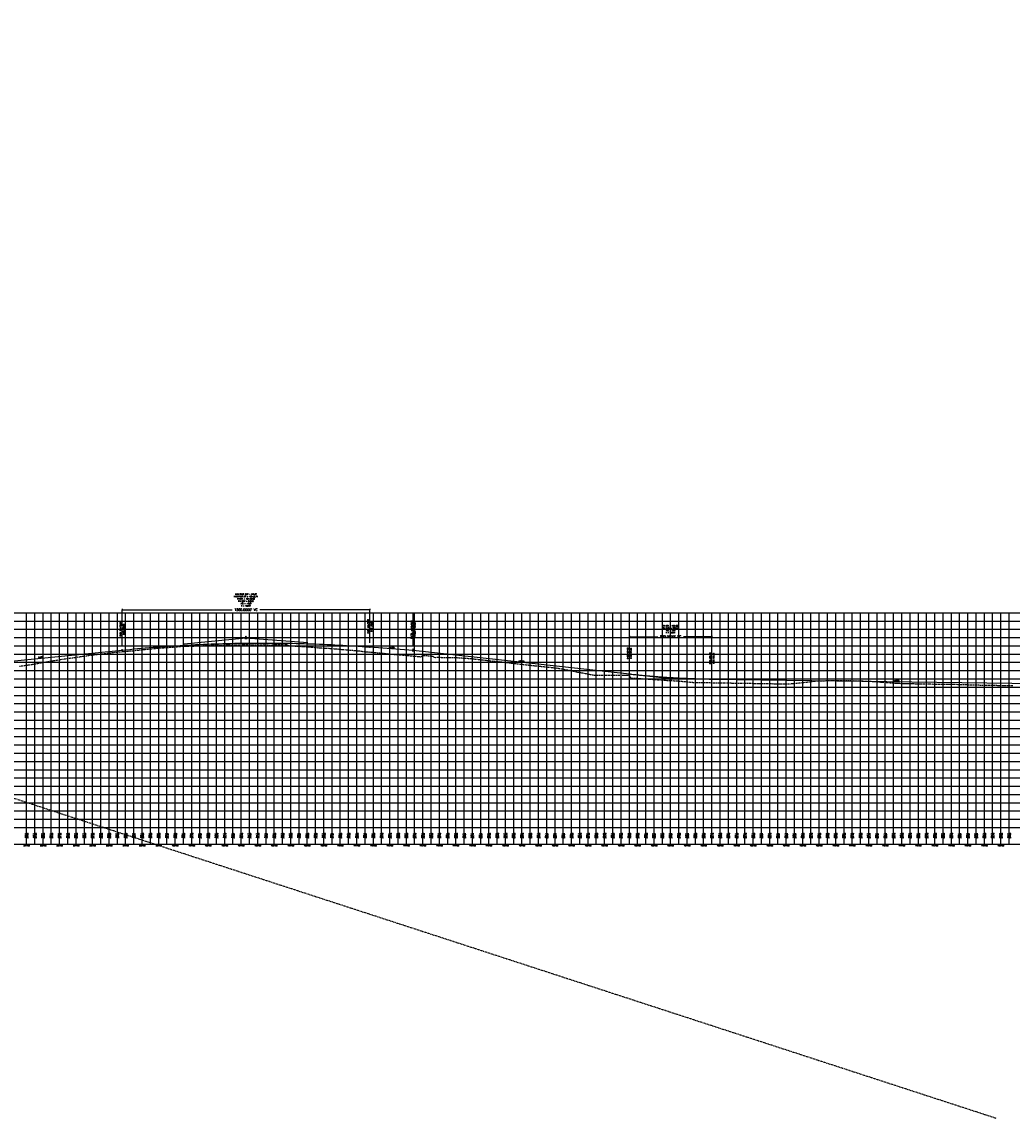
# Model space of a CAD drawing. Extents: x 114466 to 237039, y 16086 to 93345.
# Tile 44 of 81: x 176449 to 182444, y 41393 to 48030. Entities that reach past the tile are written whole.
import ezdxf
from ezdxf.enums import TextEntityAlignment as Align

# ---------------------------------------------------------------- set-up
doc = ezdxf.new("R2010")
doc.units = 0
doc.header["$LTSCALE"] = 50
doc.header["$MEASUREMENT"] = 0
doc.linetypes.add('HIDDEN_050%', pattern=[0.1875, 0.125, -0.0625])
doc.layers.get('0').update_dxf_attribs({"color": 1})
doc.layers.add('_CAB-PROF-TXT', color=31, linetype='HIDDEN_050%', plot=False)
for name, color, linetype in [('STERLING-02-PBASE', 101, 'Continuous'), ('STERLING-02-PEGCT', 101, 'Continuous'), ('STERLING-02-PFGC', 4, 'Continuous'), ('STERLING-02-PFGCT', 3, 'Continuous'), ('STERLING-02-PGRID', 251, 'Continuous')]:
    doc.layers.add(name, color=color, linetype=linetype)
doc.styles.add('L140', font='ROMANSM.shx', dxfattribs={"height": 14})
doc.dimstyles.get("Standard").update_dxf_attribs({"dimtxt": 0.18, "dimasz": 0.18, "dimexe": 0.18, "dimexo": 0.0625, "dimgap": 0.09, "dimtad": 0, "dimtih": 1, "dimtoh": 1, "dimdec": 4, "dimzin": 0, "dimdsep": 46, "dimtxsty": 'Standard', "dimcen": 0.09, "dimadec": 0, "dimazin": 0, "dimtfac": 1, "dimtdec": 4, "dimtofl": 0, "dimtmove": 0, "dimatfit": 3, "dimfxl": 1, "dimtolj": 1, "dimtzin": 0, "dimarcsym": 0})

# ---------------------------------------------------------------- blocks, each defined once
blk = doc.blocks.new('pvi2')
for p, q in [((0, 0.1), (-0.075, -0.05)), ((0.075, -0.05), (0, 0.1)), ((-0.075, -0.05), (0.075, -0.05))]:
    blk.add_line(p, q)
blk.add_circle((0, 0), 0.0125)
at = {"flags": 1}
for tag, p in [('K', (0, -0.005)), ('LENGTH', (0, -0.033))]:
    blk.add_attdef(tag, text='', height=0.01, dxfattribs=at).set_placement(p, align=Align.CENTER)
blk = doc.blocks.new('*D53')
at = {"layer": 'Defpoints', "color": 0}
for p in [(177055.4, 44470.4), (178555.4, 44470.4), (178555.4, 44470.4)]:
    blk.add_point(p, dxfattribs=at)
at = {"layer": 'STERLING-02-PFGCT', "color": 0, "lineweight": -2}
for p, q in [((177055.4, 44476.6), (177055.4, 44471.1)), ((177056.1, 44470.4), (177721.7, 44470.4)), ((178554.7, 44470.4), (177889.1, 44470.4)), ((178555.4, 44476.6), (178555.4, 44471.1))]:
    blk.add_line(p, q, dxfattribs=at)
at = {"layer": 'STERLING-02-PFGCT', "color": 0}
for points in [[(177056.1, 44470.5), (177056.1, 44470.3), (177055.4, 44470.4)], [(178554.7, 44470.5), (178554.7, 44470.3), (178555.4, 44470.4)]]:
    blk.add_solid(points, dxfattribs=at)
at = {"layer": 'STERLING-02-PFGCT', "color": 0, "insert": (177805.4, 44470.4), "char_height": 14, "attachment_point": 5, "style": 'L140'}
blk.add_mtext("\\A1;1500.0000' VC", dxfattribs=at)
blk = doc.blocks.new('*D54')
at = {"layer": 'Defpoints', "color": 0}
for p in [(180126.8, 44307.1), (180626.8, 44307.1), (180626.8, 44307.1)]:
    blk.add_point(p, dxfattribs=at)
at = {"layer": 'STERLING-02-PFGCT', "color": 0, "lineweight": -2}
for p, q in [((180126.8, 44313.4), (180126.8, 44307.8)), ((180127.5, 44307.1), (180298.5, 44307.1)), ((180626.1, 44307.1), (180455.2, 44307.1)), ((180626.8, 44313.4), (180626.8, 44307.8))]:
    blk.add_line(p, q, dxfattribs=at)
at = {"layer": 'STERLING-02-PFGCT', "color": 0}
for points in [[(180127.5, 44307.2), (180127.5, 44307), (180126.8, 44307.1)], [(180626.1, 44307.2), (180626.1, 44307), (180626.8, 44307.1)]]:
    blk.add_solid(points, dxfattribs=at)
at = {"layer": 'STERLING-02-PFGCT', "color": 0, "insert": (180376.8, 44307.1), "char_height": 14, "attachment_point": 5, "style": 'L140'}
blk.add_mtext("\\A1;500.0000' VC", dxfattribs=at)

msp = doc.modelspace()

# ---------------------------------------------------------------- linework, layer by layer
at = {"layer": '_CAB-PROF-TXT'}
for points in [[(140642.38497, 54975.4403), (182346.53346, 41393.3333)], [(176433.97557, 44129.13748), (176466.61432, 44133.52067), (176485.53092, 44136.43824), (176518.58782, 44141.66293), (176538.38133, 44145.16062), (176538.38763, 44145.16062), (176547.43388, 44146.83695), (176569.24043, 44150.87072), (176618.32229, 44159.29684), (176620.25782, 44159.60065), (176631.06893, 44161.38873), (176644.21296, 44163.44094), (176644.21926, 44163.44094), (176671.95748, 44167.5894), (176675.99021, 44168.26933), (176703.56003, 44173.02273), (176703.56114, 44173.02273), (176722.83601, 44176.29756), (176765.34503, 44181.48679), (176774.0522, 44182.84677), (176817.00204, 44189.14281), (176826.32946, 44190.6211), (176872.2677, 44196.59791), (176879.87367, 44197.80539), (176886.77992, 44198.80755), (176931.35713, 44203.7525), (176936.9983, 44204.45854), (176981.97062, 44210.04187), (176986.44991, 44210.50547), (177033.38094, 44215.43831), (177036.11198, 44215.713), (177084.24027, 44219.79053), (177085.78714, 44219.93833), (177134.98038, 44224.46118), (177149.93707, 44226.18957), (177183.70111, 44229.94634), (177188.31229, 44230.38058), (177229.35599, 44234.25991), (177239.91651, 44235.43603), (177274.56779, 44238.13436), (177293.38, 44239.78798), (177320.90544, 44241.93348), (177346.19851, 44243.84444), (177363.78511, 44244.89136), (177388.48995, 44246.98037), (177390.62734, 44248.01281), (177436.66977, 44250.51248), (177440.88619, 44250.76321), (177444.70607, 44250.46297), (177478.57019, 44252.39631), (177480.76576, 44250.86926), (177484.97561, 44250.91127), (177490.62445, 44251.26435), (177498.66826, 44251.63304), (177516.12213, 44252.35431), (177547.40808, 44253.71599), (177548.28412, 44253.74131), (177557.91132, 44254.13316), (177597.06027, 44255.67479), (177598.5617, 44255.72364), (177605.31508, 44255.92744), (177643.67567, 44256.86313), (177646.00198, 44256.93348), (177692.05625, 44257.69456), (177694.40618, 44257.87469), (177739.97391, 44259.26644), (177744.01418, 44259.27555), (177788.30817, 44259.64173), (177794.49873, 44259.62208), (177835.394, 44259.37615), (177842.15997, 44259.3347), (177851.74463, 44259.09118), (177895.91128, 44258.70086), (177935.82847, 44257.95875), (177945.89495, 44257.33731), (177970.73979, 44257.46472), (177978.27872, 44257.36733), (177981.43498, 44259.50404), (177984.32188, 44259.67441), (177988.83236, 44260.92676), (177997.71506, 44260.59555), (178023.10179, 44260.53382), (178043.31525, 44260.24493), (178050.22448, 44260.06536), (178052.63506, 44259.47337), (178053.44635, 44259.28323), (178060.82346, 44253.83283), (178075.64167, 44253.15943), (178132.15276, 44249.36756), (178150.63925, 44248.24596), (178183.71439, 44246.37678), (178204.29862, 44244.14271), (178234.75992, 44241.47102), (178259.25653, 44240.26134), (178288.74439, 44238.31743), (178314.44253, 44237.15715), (178343.23683, 44234.37965), (178367.76146, 44232.85563), (178392.6763, 44230.1557), (178417.87607, 44227.97088), (178446.73728, 44225.87625), (178470.41173, 44223.41334), (178492.85198, 44221.19264), (178520.8736, 44217.9252), (178540.49969, 44215.98577), (178572.00799, 44213.48168), (178590.3907, 44211.65861), (178623.10834, 44208.9682), (178640.47646, 44207.28949), (178671.7178, 44203.61767), (178686.27495, 44202.03539), (178723.79783, 44199.26259), (178739.16954, 44198.05463), (178774.92575, 44194.94336), (178789.71, 44193.68958), (178819.59945, 44190.46893), (178825.12029, 44189.95886), (178832.38596, 44189.61535), (178862.51496, 44186.46587), (178867.97932, 44188.24564), (178875.13231, 44192.88709), (178876.28273, 44192.83472), (178880.06165, 44193.70795), (178880.76901, 44193.61593), (178882.71229, 44193.47026), (178894.6716, 44192.94488), (178904.54789, 44192.97496), (178906.77169, 44192.71613), (178906.77934, 44192.71613), (178915.74697, 44191.68532), (178927.86519, 44190.7404), (178931.22642, 44190.50146), (178936.00903, 44190.44247), (178937.25139, 44189.37531), (178938.22235, 44188.73993), (178940.05399, 44186.46945), (178944.86934, 44182.9208), (178952.95131, 44181.92306), (178965.23354, 44184.07399), (178975.62092, 44183.34243), (178986.46875, 44182.68825), (178993.95158, 44182.4873), (178993.95923, 44182.4873), (179027.74287, 44182.50733), (179033.29688, 44182.09499), (179079.98129, 44180.8611), (179081.13147, 44180.82855), (179081.13912, 44180.82855), (179081.98014, 44180.83042), (179096.598, 44180.34515), (179133.28059, 44177.88858), (179144.34368, 44177.14789), (179162.13036, 44175.55057), (179168.31137, 44174.90424), (179168.31901, 44174.90424), (179180.97186, 44173.44544), (179185.30548, 44172.95286), (179191.9603, 44172.20126), (179235.11229, 44168.00518), (179255.49126, 44165.58147), (179255.4989, 44165.58147), (179264.30352, 44164.4232), (179284.85209, 44162.11813), (179305.72737, 44159.7645), (179335.60402, 44156.60431), (179342.67115, 44155.90986), (179342.67879, 44155.90986), (179348.32533, 44155.29846), (179384.9929, 44151.19166), (179389.00125, 44150.78318), (179412.2531, 44148.19007), (179429.85104, 44146.26624), (179429.85869, 44146.26624), (179435.02545, 44145.65186), (179440.42195, 44145.05131), (179484.17082, 44140.21565), (179500.20224, 44138.29169), (179517.03093, 44136.33989), (179517.03858, 44136.33989), (179534.7999, 44134.10239), (179562.51745, 44131.25987), (179584.02732, 44129.06225), (179604.21082, 44127.0771), (179604.21847, 44127.0771), (179626.16851, 44124.70091), (179633.99397, 44123.81446), (179662.93679, 44120.94368), (179682.59608, 44118.40553), (179691.39071, 44117.24578), (179691.39836, 44117.24578), (179709.33016, 44114.40824), (179726.689, 44111.60576), (179730.30986, 44110.54251), (179768.49518, 44103.92328), (179778.5706, 44101.64966), (179778.57825, 44101.64966), (179779.63643, 44101.36799), (179806.61451, 44095.14352), (179830.23641, 44090.3859), (179843.38383, 44088.21964), (179865.75049, 44084.40436), (179865.75814, 44084.40436), (179878.76581, 44081.577), (179883.08905, 44080.82763), (179913.76772, 44075.50002), (180098.77552, 44073.83267), (180099.13419, 44074.0707), (180100.65547, 44075.73867), (180103.21608, 44075.58921), (180113.84992, 44074.99118), (180124.38939, 44073.69315), (180126.75029, 44073.58832), (180127.37533, 44072.87444), (180128.25661, 44071.77534), (180131.98472, 44063.3769), (180133.70915, 44060.32935), (180137.05224, 44057.51263), (180168.29091, 44056.35533), (180183.55437, 44054.91365), (180225.11973, 44052.61802), (180371.02968, 44042.04772), (180399.13316, 44041.24284), (180400.75637, 44041.16449), (180421.19159, 44039.88719), (180495.02697, 44032.97835), (180507.32898, 44031.51504), (180508.38653, 44031.4902), (180512.02583, 44031.09464), (181087.2174, 44021.84018), (181109.98412, 44023.95773), (181116.12506, 44024.53234), (181165.22142, 44028.78856), (181196.90731, 44032.60312), (181216.85798, 44034.94226), (181251.84049, 44039.34953), (181269.67503, 44040.55612), (181272.26186, 44040.77647), (181311.92115, 44041.44522), (181318.91319, 44041.53473), (181329.36516, 44041.62874), (181352.39005, 44042.13608), (181384.08034, 44042.0745), (181391.28197, 44042.2645), (181410.30462, 44042.28107), (181428.45313, 44042.18242), (181428.45922, 44042.18242), (181437.97018, 44042.10427), (181452.67987, 44041.79788), (181489.14386, 44041.46767), (181532.33196, 44039.70023), (181537.99917, 44039.56168), (181538.00525, 44039.56168), (181544.63807, 44039.40772), (181582.33406, 44038.28356), (181598.82059, 44037.28943), (181625.80171, 44035.76851), (181647.5452, 44033.31134), (181647.55129, 44033.31134), (181654.23401, 44032.80401), (181662.34601, 44032.16537), (181708.62234, 44029.15052), (181743.85501, 44026.57433), (181757.09123, 44025.63132), (181757.09732, 44025.63132), (181763.06357, 44025.39748), (181792.68751, 44024.3366), (181816.31304, 44024.66829), (181828.90282, 44024.04457), (181828.90454, 44024.04457), (181841.11375, 44023.57366), (181867.76716, 44022.97024), (181893.77854, 44022.49419), (181922.44422, 44022.41011), (181948.9783, 44021.82721), (181975.78853, 44020.48787), (182001.03422, 44020.32317), (182030.9377, 44020.34039), (182055.10208, 44019.91351), (182082.60802, 44020.08052), (182109.00483, 44019.44452), (182138.85692, 44018.12746), (182169.18095, 44017.34508), (182188.00359, 44016.74996), (182206.80065, 44016.41617), (182241.9017, 44015.36038), (182261.83598, 44015.03527), (182298.76985, 44014.20853), (182319.70495, 44014.04858), (182349.53006, 44013.25335), (182363.24698, 44013.06457), (182393.72312, 44013.03335), (182415.4966, 44012.14275), (182451.01277, 44011.59226)]]:
    msp.add_lwpolyline(points, dxfattribs=at)
at = {"layer": 'STERLING-02-PBASE'}
for p, q in [((137707.49632, 43152.61298), (194964.92056, 43152.61298)), ((176476.81245, 43052.61298), (176476.81245, 43152.61298)), ((176526.81245, 43052.61298), (176526.81245, 43152.61298)), ((176576.81245, 43052.61298), (176576.81245, 43152.61298)), ((176626.81245, 43052.61298), (176626.81245, 43152.61298)), ((176676.81245, 43052.61298), (176676.81245, 43152.61298)), ((176726.81245, 43052.61298), (176726.81245, 43152.61298)), ((176776.81245, 43052.61298), (176776.81245, 43152.61298)), ((176826.81245, 43052.61298), (176826.81245, 43152.61298)), ((176876.81245, 43052.61298), (176876.81245, 43152.61298)), ((176926.81245, 43052.61298), (176926.81245, 43152.61298)), ((176976.81245, 43052.61298), (176976.81245, 43152.61298)), ((177026.81245, 43052.61298), (177026.81245, 43152.61298)), ((177076.81245, 43052.61298), (177076.81245, 43152.61298)), ((177126.81245, 43052.61298), (177126.81245, 43152.61298)), ((177176.81245, 43052.61298), (177176.81245, 43152.61298)), ((177226.81245, 43052.61298), (177226.81245, 43152.61298)), ((177276.81245, 43052.61298), (177276.81245, 43152.61298)), ((177326.81245, 43052.61298), (177326.81245, 43152.61298)), ((177376.81245, 43052.61298), (177376.81245, 43152.61298)), ((177426.81245, 43052.61298), (177426.81245, 43152.61298)), ((177476.81245, 43052.61298), (177476.81245, 43152.61298)), ((177526.81245, 43052.61298), (177526.81245, 43152.61298)), ((177576.81245, 43052.61298), (177576.81245, 43152.61298)), ((177626.81245, 43052.61298), (177626.81245, 43152.61298)), ((177676.81245, 43052.61298), (177676.81245, 43152.61298)), ((177726.81245, 43052.61298), (177726.81245, 43152.61298)), ((177776.81245, 43052.61298), (177776.81245, 43152.61298)), ((177826.81245, 43052.61298), (177826.81245, 43152.61298)), ((177876.81245, 43052.61298), (177876.81245, 43152.61298)), ((177926.81245, 43052.61298), (177926.81245, 43152.61298)), ((177976.81245, 43052.61298), (177976.81245, 43152.61298)), ((178026.81245, 43052.61298), (178026.81245, 43152.61298)), ((178076.81245, 43052.61298), (178076.81245, 43152.61298)), ((178126.81245, 43052.61298), (178126.81245, 43152.61298)), ((178176.81245, 43052.61298), (178176.81245, 43152.61298)), ((178226.81245, 43052.61298), (178226.81245, 43152.61298)), ((178276.81245, 43052.61298), (178276.81245, 43152.61298)), ((178326.81245, 43052.61298), (178326.81245, 43152.61298)), ((178376.81245, 43052.61298), (178376.81245, 43152.61298)), ((178426.81245, 43052.61298), (178426.81245, 43152.61298)), ((178476.81245, 43052.61298), (178476.81245, 43152.61298)), ((178526.81245, 43052.61298), (178526.81245, 43152.61298)), ((178576.81245, 43052.61298), (178576.81245, 43152.61298)), ((178626.81245, 43052.61298), (178626.81245, 43152.61298)), ((178676.81245, 43052.61298), (178676.81245, 43152.61298)), ((178726.81245, 43052.61298), (178726.81245, 43152.61298)), ((178776.81245, 43052.61298), (178776.81245, 43152.61298)), ((178826.81245, 43052.61298), (178826.81245, 43152.61298)), ((178876.81245, 43052.61298), (178876.81245, 43152.61298)), ((178926.81245, 43052.61298), (178926.81245, 43152.61298)), ((178976.81245, 43052.61298), (178976.81245, 43152.61298)), ((179026.81245, 43052.61298), (179026.81245, 43152.61298)), ((179076.81245, 43052.61298), (179076.81245, 43152.61298)), ((179126.81245, 43052.61298), (179126.81245, 43152.61298)), ((179176.81245, 43052.61298), (179176.81245, 43152.61298)), ((179226.81245, 43052.61298), (179226.81245, 43152.61298)), ((179276.81245, 43052.61298), (179276.81245, 43152.61298)), ((179326.81245, 43052.61298), (179326.81245, 43152.61298)), ((179376.81245, 43052.61298), (179376.81245, 43152.61298)), ((179426.81245, 43052.61298), (179426.81245, 43152.61298)), ((179476.81245, 43052.61298), (179476.81245, 43152.61298)), ((179526.81245, 43052.61298), (179526.81245, 43152.61298)), ((179576.81245, 43052.61298), (179576.81245, 43152.61298)), ((179626.81245, 43052.61298), (179626.81245, 43152.61298)), ((179676.81245, 43052.61298), (179676.81245, 43152.61298)), ((179726.81245, 43052.61298), (179726.81245, 43152.61298)), ((179776.81245, 43052.61298), (179776.81245, 43152.61298)), ((179826.81245, 43052.61298), (179826.81245, 43152.61298)), ((179876.81245, 43052.61298), (179876.81245, 43152.61298)), ((179926.81245, 43052.61298), (179926.81245, 43152.61298)), ((179976.81245, 43052.61298), (179976.81245, 43152.61298)), ((180026.81245, 43052.61298), (180026.81245, 43152.61298)), ((180076.81245, 43052.61298), (180076.81245, 43152.61298)), ((180126.81245, 43052.61298), (180126.81245, 43152.61298)), ((180176.81245, 43052.61298), (180176.81245, 43152.61298)), ((180226.81245, 43052.61298), (180226.81245, 43152.61298)), ((180276.81245, 43052.61298), (180276.81245, 43152.61298)), ((180326.81245, 43052.61298), (180326.81245, 43152.61298)), ((180376.81245, 43052.61298), (180376.81245, 43152.61298)), ((180426.81245, 43052.61298), (180426.81245, 43152.61298)), ((180476.81245, 43052.61298), (180476.81245, 43152.61298)), ((180526.81245, 43052.61298), (180526.81245, 43152.61298)), ((180576.81245, 43052.61298), (180576.81245, 43152.61298)), ((180626.81245, 43052.61298), (180626.81245, 43152.61298)), ((180676.81245, 43052.61298), (180676.81245, 43152.61298)), ((180726.81245, 43052.61298), (180726.81245, 43152.61298)), ((180776.81245, 43052.61298), (180776.81245, 43152.61298)), ((180826.81245, 43052.61298), (180826.81245, 43152.61298)), ((180876.81245, 43052.61298), (180876.81245, 43152.61298)), ((180926.81245, 43052.61298), (180926.81245, 43152.61298)), ((180976.81245, 43052.61298), (180976.81245, 43152.61298)), ((181026.81245, 43052.61298), (181026.81245, 43152.61298)), ((181076.81245, 43052.61298), (181076.81245, 43152.61298)), ((181126.81245, 43052.61298), (181126.81245, 43152.61298)), ((181176.81245, 43052.61298), (181176.81245, 43152.61298)), ((181226.81245, 43052.61298), (181226.81245, 43152.61298)), ((181276.81245, 43052.61298), (181276.81245, 43152.61298)), ((181326.81245, 43052.61298), (181326.81245, 43152.61298)), ((181376.81245, 43052.61298), (181376.81245, 43152.61298)), ((181426.81245, 43052.61298), (181426.81245, 43152.61298)), ((181476.81245, 43052.61298), (181476.81245, 43152.61298)), ((181526.81245, 43052.61298), (181526.81245, 43152.61298)), ((181576.81245, 43052.61298), (181576.81245, 43152.61298)), ((181626.81245, 43052.61298), (181626.81245, 43152.61298)), ((181676.81245, 43052.61298), (181676.81245, 43152.61298)), ((181726.81245, 43052.61298), (181726.81245, 43152.61298)), ((181776.81245, 43052.61298), (181776.81245, 43152.61298)), ((181826.81245, 43052.61298), (181826.81245, 43152.61298)), ((181876.81245, 43052.61298), (181876.81245, 43152.61298)), ((181926.81245, 43052.61298), (181926.81245, 43152.61298)), ((181976.81245, 43052.61298), (181976.81245, 43152.61298)), ((182026.81245, 43052.61298), (182026.81245, 43152.61298)), ((182076.81245, 43052.61298), (182076.81245, 43152.61298)), ((182126.81245, 43052.61298), (182126.81245, 43152.61298)), ((182176.81245, 43052.61298), (182176.81245, 43152.61298)), ((182226.81245, 43052.61298), (182226.81245, 43152.61298)), ((182276.81245, 43052.61298), (182276.81245, 43152.61298)), ((182326.81245, 43052.61298), (182326.81245, 43152.61298)), ((182376.81245, 43052.61298), (182376.81245, 43152.61298)), ((182426.81245, 43052.61298), (182426.81245, 43152.61298)), ((137707.49632, 43052.61298), (194964.92056, 43052.61298))]:
    msp.add_line(p, q, dxfattribs=at)
at = {"layer": 'STERLING-02-PFGC'}
for p, q in [((177430.40469, 44264.1222), (177805.40469, 44301.6222)), ((177805.40469, 44301.6222), (178180.40469, 44273.4972)), ((176070.66276, 44128.14801), (177055.40469, 44226.6222)), ((178555.40469, 44245.3722), (178817.8997, 44225.68508)), ((178817.8997, 44225.68508), (180126.81245, 44082.10445)), ((180251.81245, 44068.39263), (180376.81245, 44054.68081)), ((180376.81245, 44054.68081), (180501.81245, 44052.97714)), ((180626.81245, 44051.27348), (182858.68848, 44020.85456))]:
    msp.add_line(p, q, dxfattribs=at)
for points in [[(177055.40469, 44226.6222), (177078.84219, 44228.93391), (177102.27969, 44231.18153), (177125.71719, 44233.36506), (177149.15469, 44235.48451), (177172.59219, 44237.53987), (177196.02969, 44239.53114), (177219.46719, 44241.45832), (177242.90469, 44243.32142), (177266.34219, 44245.12043), (177289.77969, 44246.85536), (177313.21719, 44248.52619), (177336.65469, 44250.13295), (177360.09219, 44251.67561), (177383.52969, 44253.15419), (177406.96719, 44254.56868), (177430.40469, 44255.91908), (177453.84219, 44257.20539), (177477.27969, 44258.42762), (177500.71719, 44259.58577), (177524.15469, 44260.67982), (177547.59219, 44261.70979), (177571.02969, 44262.67567), (177594.46719, 44263.57746), (177617.90469, 44264.41517), (177641.34219, 44265.18879), (177664.77969, 44265.89833), (177688.21719, 44266.54377), (177711.65469, 44267.12513), (177735.09219, 44267.64241), (177758.52969, 44268.09559), (177781.96719, 44268.48469), (177805.40469, 44268.8097), (177828.84219, 44269.07063), (177852.27969, 44269.26747), (177875.71719, 44269.40022), (177899.15469, 44269.46888), (177922.59219, 44269.47346), (177946.02969, 44269.41395), (177969.46719, 44269.29035), (177992.90469, 44269.10267), (178016.34219, 44268.8509), (178039.77969, 44268.53504), (178063.21719, 44268.1551), (178086.65469, 44267.71107), (178110.09219, 44267.20295), (178133.52969, 44266.63075), (178156.96719, 44265.99446), (178180.40469, 44265.29408), (178203.84219, 44264.52961), (178227.27969, 44263.70106), (178250.71719, 44262.80842), (178274.15469, 44261.8517), (178297.59219, 44260.83088), (178321.02969, 44259.74598), (178344.46719, 44258.597), (178367.90469, 44257.38392), (178391.34219, 44256.10676), (178414.77969, 44254.76551), (178438.21719, 44253.36018), (178461.65469, 44251.89076), (178485.09219, 44250.35725), (178508.52969, 44248.75965), (178531.96719, 44247.09797), (178555.40469, 44245.3722)], [(180126.81245, 44082.10445), (180134.62495, 44081.25332), (180142.43745, 44080.41392), (180150.24995, 44079.58625), (180158.06245, 44078.77031), (180165.87495, 44077.96609), (180173.68745, 44077.1736), (180181.49995, 44076.39283), (180189.31245, 44075.62379), (180197.12495, 44074.86648), (180204.93745, 44074.1209), (180212.74995, 44073.38704), (180220.56245, 44072.66491), (180228.37495, 44071.9545), (180236.18745, 44071.25582), (180243.99995, 44070.56887), (180251.81245, 44069.89365), (180259.62495, 44069.23015), (180267.43745, 44068.57838), (180275.24995, 44067.93833), (180283.06245, 44067.31002), (180290.87495, 44066.69342), (180298.68745, 44066.08856), (180306.49995, 44065.49542), (180314.31245, 44064.91401), (180322.12495, 44064.34433), (180329.93745, 44063.78637), (180337.74995, 44063.24014), (180345.56245, 44062.70563), (180353.37495, 44062.18286), (180361.18745, 44061.67181), (180368.99995, 44061.17248), (180376.81245, 44060.68488), (180384.62495, 44060.20901), (180392.43745, 44059.74487), (180400.24995, 44059.29245), (180408.06245, 44058.85176), (180415.87495, 44058.4228), (180423.68745, 44058.00556), (180431.49995, 44057.60005), (180439.31245, 44057.20627), (180447.12495, 44056.82421), (180454.93745, 44056.45388), (180462.74995, 44056.09528), (180470.56245, 44055.7484), (180478.37495, 44055.41325), (180486.18745, 44055.08983), (180493.99995, 44054.77813), (180501.81245, 44054.47816), (180509.62495, 44054.18992), (180517.43745, 44053.9134), (180525.24995, 44053.64861), (180533.06245, 44053.39555), (180540.87495, 44053.15421), (180548.68745, 44052.9246), (180556.49995, 44052.70672), (180564.31245, 44052.50057), (180572.12495, 44052.30614), (180579.93745, 44052.12343), (180587.74995, 44051.95246), (180595.56245, 44051.79321), (180603.37495, 44051.64569), (180611.18745, 44051.50989), (180618.99995, 44051.38582), (180626.81245, 44051.27348)]]:
    msp.add_lwpolyline(points, dxfattribs=at)
at = {"layer": 'STERLING-02-PFGCT'}
for p, q in [((177055.40469, 44251.6222), (177055.40469, 44470.3722)), ((178555.40469, 44270.3722), (178555.40469, 44470.3722)), ((178817.8997, 44250.68508), (178817.8997, 44450.68508)), ((177912.54755, 44269.47935), (177912.54755, 44262.47935)), ((180126.81245, 44107.10445), (180126.81245, 44307.10445)), ((180626.81245, 44076.27348), (180626.81245, 44307.10445))]:
    msp.add_line(p, q, dxfattribs=at)
for centre in [(177055.40469, 44226.6222), (178555.40469, 44245.3722), (180126.81245, 44082.10445), (180626.81245, 44051.27348)]:
    msp.add_circle(centre, 3.5, dxfattribs=at)
at = {"layer": 'STERLING-02-PGRID'}
for p, q in [((137707.49632, 44452.61298), (194964.92056, 44452.61298)), ((137707.49632, 44402.61298), (194964.92056, 44402.61298)), ((176476.81245, 43152.61298), (176476.81245, 44452.61298)), ((176526.81245, 43152.61298), (176526.81245, 44452.61298)), ((176576.81245, 43152.61298), (176576.81245, 44452.61298)), ((176626.81245, 43152.61298), (176626.81245, 44452.61298)), ((176676.81245, 43152.61298), (176676.81245, 44452.61298)), ((176726.81245, 43152.61298), (176726.81245, 44452.61298)), ((176776.81245, 43152.61298), (176776.81245, 44452.61298)), ((176826.81245, 43152.61298), (176826.81245, 44452.61298)), ((176876.81245, 43152.61298), (176876.81245, 44452.61298)), ((176926.81245, 43152.61298), (176926.81245, 44452.61298)), ((176976.81245, 43152.61298), (176976.81245, 44452.61298)), ((177026.81245, 43152.61298), (177026.81245, 44452.61298)), ((177076.81245, 43152.61298), (177076.81245, 44452.61298)), ((177126.81245, 43152.61298), (177126.81245, 44452.61298)), ((177176.81245, 43152.61298), (177176.81245, 44452.61298)), ((177226.81245, 43152.61298), (177226.81245, 44452.61298)), ((177276.81245, 43152.61298), (177276.81245, 44452.61298)), ((177326.81245, 43152.61298), (177326.81245, 44452.61298)), ((177376.81245, 43152.61298), (177376.81245, 44452.61298)), ((177426.81245, 43152.61298), (177426.81245, 44452.61298)), ((177476.81245, 43152.61298), (177476.81245, 44452.61298)), ((177526.81245, 43152.61298), (177526.81245, 44452.61298)), ((177576.81245, 43152.61298), (177576.81245, 44452.61298)), ((177626.81245, 43152.61298), (177626.81245, 44452.61298)), ((177676.81245, 43152.61298), (177676.81245, 44452.61298)), ((177726.81245, 43152.61298), (177726.81245, 44452.61298)), ((177776.81245, 43152.61298), (177776.81245, 44452.61298)), ((177826.81245, 43152.61298), (177826.81245, 44452.61298)), ((177876.81245, 43152.61298), (177876.81245, 44452.61298)), ((177926.81245, 43152.61298), (177926.81245, 44452.61298)), ((177976.81245, 43152.61298), (177976.81245, 44452.61298)), ((178026.81245, 43152.61298), (178026.81245, 44452.61298)), ((178076.81245, 43152.61298), (178076.81245, 44452.61298)), ((178126.81245, 43152.61298), (178126.81245, 44452.61298)), ((178176.81245, 43152.61298), (178176.81245, 44452.61298)), ((178226.81245, 43152.61298), (178226.81245, 44452.61298)), ((178276.81245, 43152.61298), (178276.81245, 44452.61298)), ((178326.81245, 43152.61298), (178326.81245, 44452.61298)), ((178376.81245, 43152.61298), (178376.81245, 44452.61298)), ((178426.81245, 43152.61298), (178426.81245, 44452.61298)), ((178476.81245, 43152.61298), (178476.81245, 44452.61298)), ((178526.81245, 43152.61298), (178526.81245, 44452.61298)), ((178576.81245, 43152.61298), (178576.81245, 44452.61298)), ((178626.81245, 43152.61298), (178626.81245, 44452.61298)), ((178676.81245, 43152.61298), (178676.81245, 44452.61298)), ((178726.81245, 43152.61298), (178726.81245, 44452.61298)), ((178776.81245, 43152.61298), (178776.81245, 44452.61298)), ((178826.81245, 43152.61298), (178826.81245, 44452.61298)), ((178876.81245, 43152.61298), (178876.81245, 44452.61298)), ((178926.81245, 43152.61298), (178926.81245, 44452.61298)), ((178976.81245, 43152.61298), (178976.81245, 44452.61298)), ((179026.81245, 43152.61298), (179026.81245, 44452.61298)), ((179076.81245, 43152.61298), (179076.81245, 44452.61298)), ((179126.81245, 43152.61298), (179126.81245, 44452.61298)), ((179176.81245, 43152.61298), (179176.81245, 44452.61298)), ((179226.81245, 43152.61298), (179226.81245, 44452.61298)), ((179276.81245, 43152.61298), (179276.81245, 44452.61298)), ((179326.81245, 43152.61298), (179326.81245, 44452.61298)), ((179376.81245, 43152.61298), (179376.81245, 44452.61298)), ((179426.81245, 43152.61298), (179426.81245, 44452.61298)), ((179476.81245, 43152.61298), (179476.81245, 44452.61298)), ((179526.81245, 43152.61298), (179526.81245, 44452.61298)), ((179576.81245, 43152.61298), (179576.81245, 44452.61298)), ((179626.81245, 43152.61298), (179626.81245, 44452.61298)), ((179676.81245, 43152.61298), (179676.81245, 44452.61298)), ((179726.81245, 43152.61298), (179726.81245, 44452.61298)), ((179776.81245, 43152.61298), (179776.81245, 44452.61298)), ((179826.81245, 43152.61298), (179826.81245, 44452.61298)), ((179876.81245, 43152.61298), (179876.81245, 44452.61298)), ((179926.81245, 43152.61298), (179926.81245, 44452.61298)), ((179976.81245, 43152.61298), (179976.81245, 44452.61298)), ((180026.81245, 43152.61298), (180026.81245, 44452.61298)), ((180076.81245, 43152.61298), (180076.81245, 44452.61298)), ((180126.81245, 43152.61298), (180126.81245, 44452.61298)), ((180176.81245, 43152.61298), (180176.81245, 44452.61298)), ((180226.81245, 43152.61298), (180226.81245, 44452.61298)), ((180276.81245, 43152.61298), (180276.81245, 44452.61298)), ((180326.81245, 43152.61298), (180326.81245, 44452.61298)), ((180376.81245, 43152.61298), (180376.81245, 44452.61298)), ((180426.81245, 43152.61298), (180426.81245, 44452.61298)), ((180476.81245, 43152.61298), (180476.81245, 44452.61298)), ((180526.81245, 43152.61298), (180526.81245, 44452.61298)), ((180576.81245, 43152.61298), (180576.81245, 44452.61298)), ((180626.81245, 43152.61298), (180626.81245, 44452.61298)), ((180676.81245, 43152.61298), (180676.81245, 44452.61298)), ((180726.81245, 43152.61298), (180726.81245, 44452.61298)), ((180776.81245, 43152.61298), (180776.81245, 44452.61298)), ((180826.81245, 43152.61298), (180826.81245, 44452.61298)), ((180876.81245, 43152.61298), (180876.81245, 44452.61298)), ((180926.81245, 43152.61298), (180926.81245, 44452.61298)), ((180976.81245, 43152.61298), (180976.81245, 44452.61298)), ((181026.81245, 43152.61298), (181026.81245, 44452.61298)), ((181076.81245, 43152.61298), (181076.81245, 44452.61298)), ((181126.81245, 43152.61298), (181126.81245, 44452.61298)), ((181176.81245, 43152.61298), (181176.81245, 44452.61298)), ((181226.81245, 43152.61298), (181226.81245, 44452.61298)), ((181276.81245, 43152.61298), (181276.81245, 44452.61298)), ((181326.81245, 43152.61298), (181326.81245, 44452.61298)), ((181376.81245, 43152.61298), (181376.81245, 44452.61298)), ((181426.81245, 43152.61298), (181426.81245, 44452.61298)), ((181476.81245, 43152.61298), (181476.81245, 44452.61298)), ((181526.81245, 43152.61298), (181526.81245, 44452.61298)), ((181576.81245, 43152.61298), (181576.81245, 44452.61298)), ((181626.81245, 43152.61298), (181626.81245, 44452.61298)), ((181676.81245, 43152.61298), (181676.81245, 44452.61298)), ((181726.81245, 43152.61298), (181726.81245, 44452.61298)), ((181776.81245, 43152.61298), (181776.81245, 44452.61298)), ((181826.81245, 43152.61298), (181826.81245, 44452.61298)), ((181876.81245, 43152.61298), (181876.81245, 44452.61298)), ((181926.81245, 43152.61298), (181926.81245, 44452.61298)), ((181976.81245, 43152.61298), (181976.81245, 44452.61298)), ((182026.81245, 43152.61298), (182026.81245, 44452.61298)), ((182076.81245, 43152.61298), (182076.81245, 44452.61298)), ((182126.81245, 43152.61298), (182126.81245, 44452.61298)), ((182176.81245, 43152.61298), (182176.81245, 44452.61298)), ((182226.81245, 43152.61298), (182226.81245, 44452.61298)), ((182276.81245, 43152.61298), (182276.81245, 44452.61298)), ((182326.81245, 43152.61298), (182326.81245, 44452.61298)), ((182376.81245, 43152.61298), (182376.81245, 44452.61298)), ((182426.81245, 43152.61298), (182426.81245, 44452.61298)), ((137707.49632, 44352.61298), (194964.92056, 44352.61298)), ((137707.49632, 44302.61298), (194964.92056, 44302.61298)), ((137707.49632, 44252.61298), (194964.92056, 44252.61298)), ((137707.49632, 44202.61298), (194964.92056, 44202.61298)), ((137707.49632, 44152.61298), (194964.92056, 44152.61298)), ((137707.49632, 44102.61298), (194964.92056, 44102.61298)), ((137707.49632, 44052.61298), (194964.92056, 44052.61298)), ((137707.49632, 44002.61298), (194964.92056, 44002.61298)), ((137707.49632, 43952.61298), (194964.92056, 43952.61298)), ((137707.49632, 43902.61298), (194964.92056, 43902.61298)), ((137707.49632, 43852.61298), (194964.92056, 43852.61298)), ((137707.49632, 43802.61298), (194964.92056, 43802.61298)), ((137707.49632, 43752.61298), (194964.92056, 43752.61298)), ((137707.49632, 43702.61298), (194964.92056, 43702.61298)), ((137707.49632, 43652.61298), (194964.92056, 43652.61298)), ((137707.49632, 43602.61298), (194964.92056, 43602.61298)), ((137707.49632, 43552.61298), (194964.92056, 43552.61298)), ((137707.49632, 43502.61298), (194964.92056, 43502.61298)), ((137707.49632, 43452.61298), (194964.92056, 43452.61298)), ((137707.49632, 43402.61298), (194964.92056, 43402.61298)), ((137707.49632, 43352.61298), (194964.92056, 43352.61298)), ((137707.49632, 43302.61298), (194964.92056, 43302.61298)), ((137707.49632, 43252.61298), (194964.92056, 43252.61298)), ((137707.49632, 43202.61298), (194964.92056, 43202.61298))]:
    msp.add_line(p, q, dxfattribs=at)

# ---------------------------------------------------------------- block references
at = {"layer": 'STERLING-02-PFGC', "xscale": 84.03361344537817, "yscale": 84.03361344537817, "zscale": 84.03361344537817}
for p in [(177805.40469, 44301.6222), (178817.8997, 44225.68508), (180376.81245, 44054.68081)]:
    msp.add_blockref('pvi2', p, dxfattribs=at)

# ---------------------------------------------------------------- texts
at = {"layer": 'STERLING-02-PEGCT', "style": 'L140'}
for s, p in [('286.7', (176476.81245, 43102.61298)), ('287.7', (176526.81245, 43102.61298)), ('289.7', (176576.81245, 43102.61298)), ('291.5', (176626.81245, 43102.61298)), ('292.7', (176676.81245, 43102.61298)), ('294.7', (176726.81245, 43102.61298)), ('295.7', (176776.81245, 43102.61298)), ('297.7', (176826.81245, 43102.61298)), ('298.7', (176876.81245, 43102.61298)), ('300.0', (176926.81245, 43102.61298)), ('300.8', (176976.81245, 43102.61298)), ('302.7', (177026.81245, 43102.61298)), ('302.9', (177076.81245, 43102.61298)), ('303.7', (177126.81245, 43102.61298)), ('305.1', (177176.81245, 43102.61298)), ('305.8', (177226.81245, 43102.61298)), ('306.7', (177276.81245, 43102.61298)), ('307.7', (177326.81245, 43102.61298)), ('308.6', (177376.81245, 43102.61298)), ('309.4', (177426.81245, 43102.61298)), ('309.6', (177476.81245, 43102.61298)), ('309.9', (177526.81245, 43102.61298)), ('310.7', (177576.81245, 43102.61298)), ('310.9', (177626.81245, 43102.61298)), ('311.5', (177676.81245, 43102.61298)), ('311.4', (177726.81245, 43102.61298)), ('311.6', (177776.81245, 43102.61298)), ('311.7', (177826.81245, 43102.61298)), ('311.7', (177876.81245, 43102.61298)), ('311.5', (177926.81245, 43102.61298)), ('311.4', (177976.81245, 43102.61298)), ('311.7', (178026.81245, 43102.61298)), ('310.7', (178076.81245, 43102.61298)), ('309.8', (178126.81245, 43102.61298)), ('309.2', (178176.81245, 43102.61298)), ('308.6', (178226.81245, 43102.61298)), ('307.7', (178276.81245, 43102.61298)), ('306.5', (178326.81245, 43102.61298)), ('305.8', (178376.81245, 43102.61298)), ('304.9', (178426.81245, 43102.61298)), ('304.4', (178476.81245, 43102.61298)), ('303.3', (178526.81245, 43102.61298)), ('302.2', (178576.81245, 43102.61298)), ('301.5', (178626.81245, 43102.61298)), ('300.4', (178676.81245, 43102.61298)), ('299.6', (178726.81245, 43102.61298)), ('298.7', (178776.81245, 43102.61298)), ('297.8', (178826.81245, 43102.61298)), ('298.1', (178876.81245, 43102.61298)), ('297.7', (178926.81245, 43102.61298)), ('296.3', (178976.81245, 43102.61298)), ('296.1', (179026.81245, 43102.61298)), ('295.7', (179076.81245, 43102.61298)), ('294.9', (179126.81245, 43102.61298)), ('293.9', (179176.81245, 43102.61298)), ('293.1', (179226.81245, 43102.61298)), ('291.9', (179276.81245, 43102.61298)), ('290.7', (179326.81245, 43102.61298)), ('289.7', (179376.81245, 43102.61298)), ('288.7', (179426.81245, 43102.61298)), ('287.6', (179476.81245, 43102.61298)), ('286.0', (179526.81245, 43102.61298)), ('285.1', (179576.81245, 43102.61298)), ('284.1', (179626.81245, 43102.61298)), ('282.8', (179676.81245, 43102.61298)), ('281.6', (179726.81245, 43102.61298)), ('279.4', (179776.81245, 43102.61298)), ('277.3', (179826.81245, 43102.61298)), ('275.9', (179876.81245, 43102.61298)), ('275.0', (179926.81245, 43102.61298)), ('274.0', (179976.81245, 43102.61298)), ('273.3', (180026.81245, 43102.61298)), ('272.7', (180076.81245, 43102.61298)), ('274.0', (180126.81245, 43102.61298)), ('270.7', (180176.81245, 43102.61298)), ('270.4', (180226.81245, 43102.61298)), ('269.7', (180276.81245, 43102.61298)), ('268.7', (180326.81245, 43102.61298)), ('267.7', (180376.81245, 43102.61298)), ('267.7', (180426.81245, 43102.61298)), ('267.0', (180476.81245, 43102.61298)), ('266.6', (180526.81245, 43102.61298)), ('266.8', (180576.81245, 43102.61298)), ('267.3', (180626.81245, 43102.61298)), ('267.3', (180676.81245, 43102.61298)), ('266.9', (180726.81245, 43102.61298)), ('267.3', (180776.81245, 43102.61298)), ('267.6', (180826.81245, 43102.61298)), ('267.1', (180876.81245, 43102.61298)), ('266.6', (180926.81245, 43102.61298)), ('265.6', (180976.81245, 43102.61298)), ('264.4', (181026.81245, 43102.61298)), ('264.3', (181076.81245, 43102.61298)), ('263.9', (181126.81245, 43102.61298)), ('264.4', (181176.81245, 43102.61298)), ('265.7', (181226.81245, 43102.61298)), ('265.8', (181276.81245, 43102.61298)), ('266.0', (181326.81245, 43102.61298)), ('266.7', (181376.81245, 43102.61298)), ('266.4', (181426.81245, 43102.61298)), ('265.7', (181476.81245, 43102.61298)), ('265.7', (181526.81245, 43102.61298)), ('265.7', (181576.81245, 43102.61298)), ('265.2', (181626.81245, 43102.61298)), ('264.3', (181676.81245, 43102.61298)), ('263.7', (181726.81245, 43102.61298)), ('263.3', (181776.81245, 43102.61298)), ('263.6', (181826.81245, 43102.61298)), ('262.9', (181876.81245, 43102.61298)), ('262.7', (181926.81245, 43102.61298)), ('262.8', (181976.81245, 43102.61298)), ('262.7', (182026.81245, 43102.61298)), ('262.3', (182076.81245, 43102.61298)), ('262.3', (182126.81245, 43102.61298)), ('262.3', (182176.81245, 43102.61298)), ('262.0', (182226.81245, 43102.61298)), ('261.5', (182276.81245, 43102.61298)), ('261.7', (182326.81245, 43102.61298)), ('261.0', (182376.81245, 43102.61298)), ('261.0', (182426.81245, 43102.61298))]:
    msp.add_text(s, height=7, rotation=90, dxfattribs=at).set_placement(p, align=Align.BOTTOM_CENTER)
for s, p in [('391+00', (176476.81245, 43042.11298)), ('392+00', (176576.81245, 43042.11298)), ('393+00', (176676.81245, 43042.11298)), ('394+00', (176776.81245, 43042.11298)), ('395+00', (176876.81245, 43042.11298)), ('396+00', (176976.81245, 43042.11298)), ('397+00', (177076.81245, 43042.11298)), ('398+00', (177176.81245, 43042.11298)), ('399+00', (177276.81245, 43042.11298)), ('400+00', (177376.81245, 43042.11298)), ('401+00', (177476.81245, 43042.11298)), ('402+00', (177576.81245, 43042.11298)), ('403+00', (177676.81245, 43042.11298)), ('404+00', (177776.81245, 43042.11298)), ('405+00', (177876.81245, 43042.11298)), ('406+00', (177976.81245, 43042.11298)), ('407+00', (178076.81245, 43042.11298)), ('408+00', (178176.81245, 43042.11298)), ('409+00', (178276.81245, 43042.11298)), ('410+00', (178376.81245, 43042.11298)), ('411+00', (178476.81245, 43042.11298)), ('412+00', (178576.81245, 43042.11298)), ('413+00', (178676.81245, 43042.11298)), ('414+00', (178776.81245, 43042.11298)), ('415+00', (178876.81245, 43042.11298)), ('416+00', (178976.81245, 43042.11298)), ('417+00', (179076.81245, 43042.11298)), ('418+00', (179176.81245, 43042.11298)), ('419+00', (179276.81245, 43042.11298)), ('420+00', (179376.81245, 43042.11298)), ('421+00', (179476.81245, 43042.11298)), ('422+00', (179576.81245, 43042.11298)), ('423+00', (179676.81245, 43042.11298)), ('424+00', (179776.81245, 43042.11298)), ('425+00', (179876.81245, 43042.11298)), ('426+00', (179976.81245, 43042.11298)), ('427+00', (180076.81245, 43042.11298)), ('428+00', (180176.81245, 43042.11298)), ('429+00', (180276.81245, 43042.11298)), ('430+00', (180376.81245, 43042.11298)), ('431+00', (180476.81245, 43042.11298)), ('432+00', (180576.81245, 43042.11298)), ('433+00', (180676.81245, 43042.11298)), ('434+00', (180776.81245, 43042.11298)), ('435+00', (180876.81245, 43042.11298)), ('436+00', (180976.81245, 43042.11298)), ('437+00', (181076.81245, 43042.11298)), ('438+00', (181176.81245, 43042.11298)), ('439+00', (181276.81245, 43042.11298)), ('440+00', (181376.81245, 43042.11298)), ('441+00', (181476.81245, 43042.11298)), ('442+00', (181576.81245, 43042.11298)), ('443+00', (181676.81245, 43042.11298)), ('444+00', (181776.81245, 43042.11298)), ('445+00', (181876.81245, 43042.11298)), ('446+00', (181976.81245, 43042.11298)), ('447+00', (182076.81245, 43042.11298)), ('448+00', (182176.81245, 43042.11298)), ('449+00', (182276.81245, 43042.11298)), ('450+00', (182376.81245, 43042.11298))]:
    msp.add_text(s, height=7, dxfattribs=at).set_placement(p, align=Align.MIDDLE_CENTER)
at = {"layer": 'STERLING-02-PFGCT', "style": 'L140'}
for s, p in [('HIGH POINT STA = 405+35.74', (177805.40469, 44547.3722)), ('HIGH POINT ELEV = 313.37', (177805.40469, 44561.3722)), ('PVI STA = 404+28.59', (177805.40469, 44533.3722)), ('PVI ELEV = 319.80', (177805.40469, 44519.3722)), ('A.D. = -3.50', (177805.40469, 44505.3722)), ('K = 428.57', (177805.40469, 44491.3722)), ('PVI ELEV = 270.41', (180376.81245, 44356.10445)), ('PVI STA = 430+00', (180376.81245, 44370.10445)), ('A.D. = 1.92', (180376.81245, 44342.10445)), ('K = 260.24', (180376.81245, 44328.10445))]:
    msp.add_text(s, height=7, dxfattribs=at).set_placement(p, align=Align.CENTER)
for s, p in [('EVCS: 411+78.59', (178548.40469, 44370.3722)), ('BVCS: 396+78.59', (177048.40469, 44351.6222)), ('PVI STA  = 414+41.09', (178810.8997, 44350.68508)), ('BVCS: 427+50', (180119.81245, 44207.10445)), ('EVCS: 432+50', (180619.81245, 44176.27348))]:
    msp.add_text(s, height=7, rotation=90, dxfattribs=at).set_placement(p, align=Align.CENTER)
for s, p in [('EVCE: 308.55', (178562.40469, 44370.3722)), ('BVCE: 304.80', (177062.40469, 44351.6222)), ('PVI ELEV = 304.61', (178824.8997, 44350.68508)), ('BVCE: 275.90', (180133.81245, 44207.10445)), ('EVCE: 269.73', (180633.81245, 44176.27348)), ('293.23', (176479.14578, 43102.61298)), ('294.23', (176529.14578, 43102.61298)), ('295.23', (176579.14578, 43102.61298)), ('296.23', (176629.14578, 43102.61298)), ('297.23', (176679.14578, 43102.61298)), ('298.23', (176729.14578, 43102.61298)), ('299.23', (176779.14578, 43102.61298)), ('300.23', (176829.14578, 43102.61298)), ('301.23', (176879.14578, 43102.61298)), ('302.23', (176929.14578, 43102.61298)), ('303.23', (176979.14578, 43102.61298)), ('304.23', (177029.14578, 43102.61298)), ('305.22', (177079.14578, 43102.61298)), ('306.17', (177129.14578, 43102.61298)), ('307.06', (177179.14578, 43102.61298)), ('307.89', (177229.14578, 43102.61298)), ('308.66', (177279.14578, 43102.61298)), ('309.37', (177329.14578, 43102.61298)), ('310.02', (177379.14578, 43102.61298)), ('310.62', (177429.14578, 43102.61298)), ('311.16', (177479.14578, 43102.61298)), ('311.64', (177529.14578, 43102.61298)), ('312.06', (177579.14578, 43102.61298)), ('312.42', (177629.14578, 43102.61298)), ('312.72', (177679.14578, 43102.61298)), ('312.97', (177729.14578, 43102.61298)), ('313.16', (177779.14578, 43102.61298)), ('313.29', (177829.14578, 43102.61298)), ('313.36', (177879.14578, 43102.61298)), ('313.37', (177929.14578, 43102.61298)), ('313.33', (177979.14578, 43102.61298)), ('313.22', (178029.14578, 43102.61298)), ('313.06', (178079.14578, 43102.61298)), ('312.84', (178129.14578, 43102.61298)), ('312.56', (178179.14578, 43102.61298)), ('312.22', (178229.14578, 43102.61298)), ('311.83', (178279.14578, 43102.61298)), ('311.37', (178329.14578, 43102.61298)), ('310.86', (178379.14578, 43102.61298)), ('310.29', (178429.14578, 43102.61298)), ('309.66', (178479.14578, 43102.61298)), ('308.97', (178529.14578, 43102.61298)), ('308.23', (178579.14578, 43102.61298)), ('307.48', (178629.14578, 43102.61298)), ('306.73', (178679.14578, 43102.61298)), ('305.98', (178729.14578, 43102.61298)), ('305.23', (178779.14578, 43102.61298)), ('304.42', (178829.14578, 43102.61298)), ('303.32', (178879.14578, 43102.61298)), ('302.22', (178929.14578, 43102.61298)), ('301.13', (178979.14578, 43102.61298)), ('300.03', (179029.14578, 43102.61298)), ('298.93', (179079.14578, 43102.61298)), ('297.84', (179129.14578, 43102.61298)), ('296.74', (179179.14578, 43102.61298)), ('295.64', (179229.14578, 43102.61298)), ('294.55', (179279.14578, 43102.61298)), ('293.45', (179329.14578, 43102.61298)), ('292.35', (179379.14578, 43102.61298)), ('291.26', (179429.14578, 43102.61298)), ('290.16', (179479.14578, 43102.61298)), ('289.06', (179529.14578, 43102.61298)), ('287.96', (179579.14578, 43102.61298)), ('286.87', (179629.14578, 43102.61298)), ('285.77', (179679.14578, 43102.61298)), ('284.67', (179729.14578, 43102.61298)), ('283.58', (179779.14578, 43102.61298)), ('282.48', (179829.14578, 43102.61298)), ('281.38', (179879.14578, 43102.61298)), ('280.29', (179929.14578, 43102.61298)), ('279.19', (179979.14578, 43102.61298)), ('278.09', (180029.14578, 43102.61298)), ('277.00', (180079.14578, 43102.61298)), ('275.90', (180129.14578, 43102.61298)), ('275.90', (180129.14578, 43102.61298)), ('274.85', (180179.14578, 43102.61298)), ('273.90', (180229.14578, 43102.61298)), ('273.04', (180279.14578, 43102.61298)), ('272.28', (180329.14578, 43102.61298)), ('271.61', (180379.14578, 43102.61298)), ('271.05', (180429.14578, 43102.61298)), ('270.57', (180479.14578, 43102.61298)), ('270.20', (180529.14578, 43102.61298)), ('269.92', (180579.14578, 43102.61298)), ('269.73', (180629.14578, 43102.61298)), ('269.73', (180629.14578, 43102.61298)), ('269.60', (180679.14578, 43102.61298)), ('269.46', (180729.14578, 43102.61298)), ('269.32', (180779.14578, 43102.61298)), ('269.19', (180829.14578, 43102.61298)), ('269.05', (180879.14578, 43102.61298)), ('268.91', (180929.14578, 43102.61298)), ('268.78', (180979.14578, 43102.61298)), ('268.64', (181029.14578, 43102.61298)), ('268.51', (181079.14578, 43102.61298)), ('268.37', (181129.14578, 43102.61298)), ('268.23', (181179.14578, 43102.61298)), ('268.10', (181229.14578, 43102.61298)), ('267.96', (181279.14578, 43102.61298)), ('267.82', (181329.14578, 43102.61298)), ('267.69', (181379.14578, 43102.61298)), ('267.55', (181429.14578, 43102.61298)), ('267.42', (181479.14578, 43102.61298)), ('267.28', (181529.14578, 43102.61298)), ('267.14', (181579.14578, 43102.61298)), ('267.01', (181629.14578, 43102.61298)), ('266.87', (181679.14578, 43102.61298)), ('266.73', (181729.14578, 43102.61298)), ('266.60', (181779.14578, 43102.61298)), ('266.46', (181829.14578, 43102.61298)), ('266.32', (181879.14578, 43102.61298)), ('266.19', (181929.14578, 43102.61298)), ('266.05', (181979.14578, 43102.61298)), ('265.92', (182029.14578, 43102.61298)), ('265.78', (182079.14578, 43102.61298)), ('265.64', (182129.14578, 43102.61298)), ('265.51', (182179.14578, 43102.61298)), ('265.37', (182229.14578, 43102.61298)), ('265.23', (182279.14578, 43102.61298)), ('265.10', (182329.14578, 43102.61298)), ('264.96', (182379.14578, 43102.61298)), ('264.83', (182429.14578, 43102.61298))]:
    msp.add_text(s, height=7, rotation=90, dxfattribs=at).set_placement(p, align=Align.TOP_CENTER)
for s, rotation, p in [('-1.50%', 355.710846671, (178686.65219, 44235.52864)), ('2.00%', 5.710593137, (176563.03372, 44177.38511)), ('-2.19%', 353.739992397, (179472.35607, 44153.89476)), ('-0.27%', 359.219146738, (181742.75046, 44036.06402))]:
    msp.add_text(s, height=7, rotation=rotation, dxfattribs=at).set_placement(p, align=Align.BOTTOM_CENTER)

# ---------------------------------------------------------------- dimensions: what is measured, and where the dimension line sits
at = {"layer": 'STERLING-02-PFGCT'}
for base, p1, p2, text, picture, middle in [((178555.40469, 44470.3722), (177055.40469, 44470.3722), (178555.40469, 44470.3722), "1500.0000' VC", '*D53', (177805.40469, 44470.3722)), ((180626.81245, 44307.10445), (180126.81245, 44307.10445), (180626.81245, 44307.10445), "500.0000' VC", '*D54', (180376.81245, 44307.10445))]:
    dim = msp.add_linear_dim(base=base, p1=p1, p2=p2, text=text, dimstyle='Standard', override={"dimscale": 100, "dimtxt": 0.007087, "dimasz": 0.007087, "dimexe": 0.007087, "dimexo": 0.0625, "dimgap": 0.003543, "dimpost": "'", "dimtxsty": 'L140', "dimcen": 0.003543}, dxfattribs=at)
    dim.commit()
    dim.dimension.update_dxf_attribs({"geometry": picture, "text_midpoint": middle})

doc.saveas('drawing.dxf')
